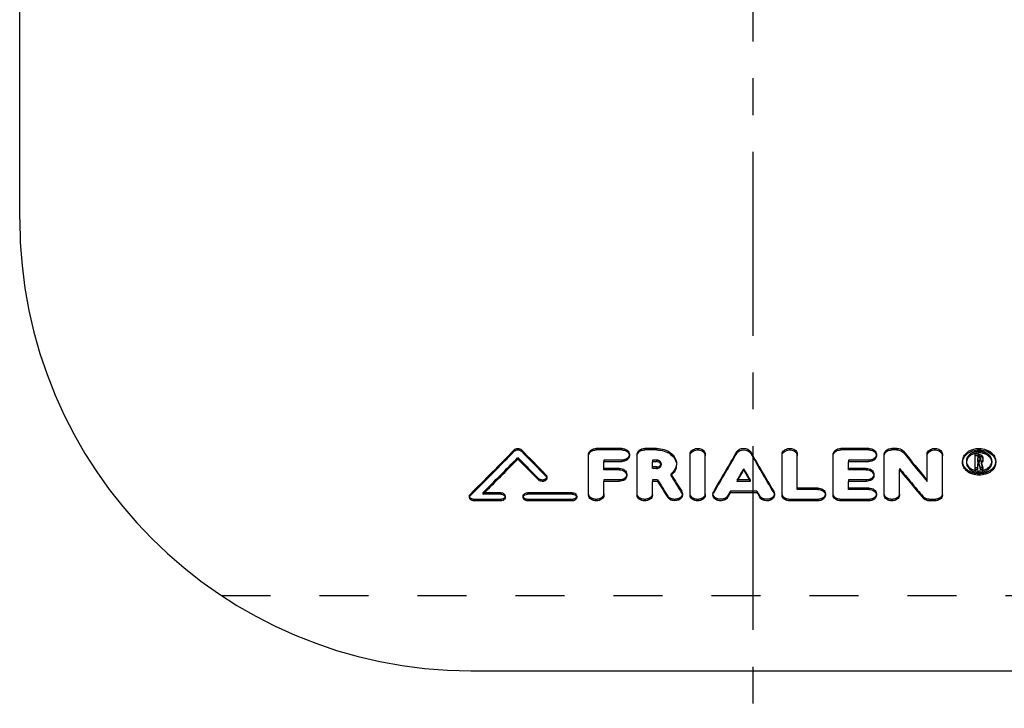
# Model space of a CAD drawing. Header units: millimetres. Extents: x 398 to 602, y 326 to 674.
# Tile 1 of 4: x 402 to 533, y 326 to 418. Entities that reach past the tile are written whole.
import ezdxf

# ---------------------------------------------------------------- set-up
doc = ezdxf.new("R2010")
doc.units = ezdxf.units.MM
doc.header["$LTSCALE"] = 65.185185
doc.linetypes.add('CENTER', pattern=[0.6, 0.375, -0.075, 0.075, -0.075])
doc.linetypes.add('HIDDEN', pattern=[0.2, 0.1, -0.1])
for name, color, linetype in [('KONST.EL_MIT_GEO', 7, 'CONTINUOUS'), ('KONSTRUKTIONSELEMENTE', 7, 'CONTINUOUS'), ('L1', 7, 'CONTINUOUS')]:
    doc.layers.add(name, color=color, linetype=linetype)

msp = doc.modelspace()

# ---------------------------------------------------------------- linework, layer by layer
at = {"layer": 'KONST.EL_MIT_GEO', "color": 7, "linetype": 'Continuous'}
for p, q in [((468.28, 360.48), (468.28, 360.29)), ((469.25, 360.48), (469.25, 360.29)), ((482.58, 360.67), (479.19, 360.67)), ((479.19, 360.67), (479.19, 360.47)), ((482.58, 360.47), (479.19, 360.47)), ((482.58, 360.67), (482.58, 360.47)), ((487.22, 360.67), (485.64, 360.67)), ((485.64, 360.67), (485.64, 360.47)), ((487.22, 360.47), (485.64, 360.47)), ((487.22, 360.67), (487.22, 360.47)), ((497.87, 360.2), (497.87, 360.01)), ((499.74, 360.2), (499.74, 360.01)), ((515.45, 360.67), (511.72, 360.67)), ((511.72, 360.67), (511.72, 360.47)), ((515.45, 360.47), (511.72, 360.47)), ((515.45, 360.67), (515.45, 360.47)), ((519.19, 360.67), (518.51, 360.67)), ((518.51, 360.67), (518.51, 360.47)), ((519.19, 360.47), (518.51, 360.47)), ((519.19, 360.67), (519.19, 360.47)), ((520.05, 360.3), (520.05, 360.11)), ((478.17, 354.45), (478.17, 359.89)), ((482.58, 358.91), (480.21, 358.91)), ((480.21, 357.82), (480.21, 358.91)), ((483.6, 359.89), (483.6, 359.69)), ((484.62, 354.45), (484.62, 359.89)), ((487.22, 358.91), (486.66, 358.91)), ((486.66, 358.01), (486.66, 358.91)), ((491.67, 354.45), (491.67, 359.89)), ((493.7, 354.45), (493.7, 359.89)), ((503.91, 354.45), (503.91, 359.89)), ((505.94, 355.21), (505.94, 359.89)), ((510.7, 354.45), (510.7, 359.89)), ((515.45, 358.91), (512.74, 358.91)), ((512.74, 357.82), (512.74, 358.91)), ((516.47, 359.89), (516.47, 359.69)), ((517.49, 354.45), (517.49, 359.89)), ((523.2, 356.29), (523.2, 359.89)), ((525.24, 354.45), (525.24, 359.89)), ((527.91, 358.98), (527.91, 358.79)), ((530.03, 359.89), (529.61, 359.89)), ((529.61, 357.88), (529.61, 359.89)), ((530.03, 359.69), (529.61, 359.69)), ((530.03, 359.43), (529.95, 359.43)), ((529.95, 358.89), (529.95, 359.43)), ((530.03, 358.89), (529.95, 358.89)), ((530.03, 359.89), (530.03, 359.69)), ((530.03, 359.09), (530.03, 358.89)), ((530.29, 359.28), (530.29, 359.09)), ((530.63, 359.28), (530.63, 359.09)), ((532.33, 358.98), (532.33, 358.78)), ((482.25, 358.02), (480.21, 358.02)), ((482.25, 357.82), (480.21, 357.82)), ((482.25, 358.02), (482.25, 357.82)), ((487.22, 358.21), (486.66, 358.21)), ((487.22, 358.01), (486.66, 358.01)), ((487.22, 358.21), (487.22, 358.01)), ((489.86, 358.66), (489.86, 358.46)), ((515.11, 358.02), (512.74, 358.02)), ((515.11, 357.82), (512.74, 357.82)), ((515.11, 358.02), (515.11, 357.82)), ((519.53, 354.45), (519.53, 357.82)), ((527.91, 358.78), (527.91, 358.79)), ((528.42, 358.78), (528.42, 358.78)), ((529.95, 357.88), (529.61, 357.88)), ((530.05, 358.63), (529.95, 358.63)), ((529.95, 357.88), (529.95, 358.63)), ((530.62, 357.88), (530.27, 357.88)), ((530.62, 358.08), (530.62, 357.88)), ((472.5, 357.18), (472.5, 356.98)), ((472.62, 356.91), (472.62, 356.71)), ((482.25, 356.29), (480.21, 356.29)), ((480.21, 354.45), (480.21, 356.29)), ((483.26, 357.25), (483.26, 357.05)), ((487.36, 356.29), (486.66, 356.29)), ((486.66, 354.45), (486.66, 356.29)), ((499.67, 356.29), (497.94, 356.29)), ((499.56, 356.48), (498.05, 356.48)), ((515.11, 356.29), (512.74, 356.29)), ((512.74, 355.21), (512.74, 356.29)), ((516.13, 357.25), (516.13, 357.05)), ((490.55, 354.97), (490.55, 354.77)), ((494.81, 354.96), (494.81, 354.76)), ((502.8, 354.96), (502.8, 354.76)), ((508.66, 355.41), (505.94, 355.41)), ((508.66, 355.21), (505.94, 355.21)), ((508.66, 355.41), (508.66, 355.21)), ((515.45, 355.41), (512.74, 355.41)), ((515.45, 355.21), (512.74, 355.21)), ((515.45, 355.41), (515.45, 355.21)), ((462.33, 354.34), (462.33, 354.14)), ((462.45, 354.6), (462.45, 354.4)), ((466.49, 353.7), (462.92, 353.7)), ((466.49, 354.58), (464.11, 354.58)), ((466.49, 354.78), (464.31, 354.78)), ((466.49, 354.78), (466.49, 354.58)), ((467.08, 354.34), (467.08, 354.14)), ((469.46, 354.34), (469.46, 354.14)), ((476, 354.78), (470.06, 354.78)), ((470.06, 354.78), (470.06, 354.58)), ((476, 354.58), (470.06, 354.58)), ((476, 353.7), (470.06, 353.7)), ((476, 354.78), (476, 354.58)), ((476.59, 354.34), (476.59, 354.14)), ((490.65, 354.65), (490.65, 354.45)), ((494.72, 354.65), (494.72, 354.45)), ((500.57, 354.77), (497.04, 354.77)), ((502.89, 354.65), (502.89, 354.45)), ((508.66, 353.7), (504.93, 353.7)), ((509.68, 354.65), (509.68, 354.45)), ((515.45, 353.7), (511.72, 353.7)), ((516.47, 354.65), (516.47, 354.45)), ((524.22, 353.7), (523.54, 353.7))]:
    msp.add_line(p, q, dxfattribs=at)
at = {"layer": 'KONST.EL_MIT_GEO', "color": 8, "linetype": 'HIDDEN'}
for p, q in [((468.77, 359.46), (468.77, 359.26)), ((482.58, 359.11), (480.21, 359.11)), ((480.21, 359.11), (480.21, 358.91)), ((482.58, 359.11), (482.58, 358.91)), ((487.22, 359.11), (486.66, 359.11)), ((486.66, 359.11), (486.66, 358.91)), ((487.22, 359.11), (487.22, 358.91)), ((515.45, 359.11), (512.74, 359.11)), ((512.74, 359.11), (512.74, 358.91)), ((515.45, 359.11), (515.45, 358.91)), ((528.42, 358.98), (528.42, 358.78)), ((530.03, 359.63), (529.95, 359.63)), ((529.95, 359.63), (529.95, 359.43)), ((530.03, 359.09), (529.95, 359.09)), ((530.03, 359.63), (530.03, 359.43)), ((530.29, 359.43), (530.29, 359.28)), ((530.38, 358.92), (530.38, 358.72)), ((530.63, 359.43), (530.63, 359.28)), ((531.82, 358.98), (531.82, 358.79)), ((487.82, 358.66), (487.82, 358.46)), ((498.81, 357.97), (498.81, 357.77)), ((519.53, 358.01), (519.53, 357.82)), ((529.95, 358.08), (529.61, 358.08)), ((530.05, 358.83), (529.95, 358.83)), ((529.95, 358.83), (529.95, 358.63)), ((530.05, 358.83), (530.05, 358.63)), ((530.62, 358.08), (530.27, 358.08)), ((530.27, 358.08), (530.27, 357.88)), ((471.55, 356.64), (471.55, 356.45)), ((482.25, 356.48), (480.21, 356.48)), ((480.21, 356.48), (480.21, 356.29)), ((482.25, 356.48), (482.25, 356.29)), ((487.36, 356.48), (486.66, 356.48)), ((486.66, 356.48), (486.66, 356.29)), ((487.36, 356.48), (487.36, 356.29)), ((489.11, 357.27), (489.11, 357.08)), ((498.05, 356.48), (497.94, 356.48)), ((497.94, 356.48), (497.94, 356.29)), ((499.67, 356.48), (499.56, 356.48)), ((499.67, 356.48), (499.67, 356.29)), ((515.11, 356.48), (512.74, 356.48)), ((512.74, 356.48), (512.74, 356.29)), ((515.11, 356.48), (515.11, 356.29)), ((500.57, 354.97), (497.04, 354.97)), ((497.04, 354.97), (497.04, 354.77)), ((500.57, 354.97), (500.57, 354.77)), ((466.49, 353.9), (462.92, 353.9)), ((462.92, 353.9), (462.92, 353.7)), ((464.31, 354.78), (464.11, 354.78)), ((464.11, 354.78), (464.11, 354.58)), ((466.49, 353.9), (466.49, 353.7)), ((476, 353.9), (470.06, 353.9)), ((470.06, 353.9), (470.06, 353.7)), ((476, 353.9), (476, 353.7)), ((488.71, 354.33), (488.71, 354.14)), ((496.67, 354.35), (496.67, 354.15)), ((500.94, 354.35), (500.94, 354.15)), ((508.66, 353.9), (504.93, 353.9)), ((504.93, 353.9), (504.93, 353.7)), ((508.66, 353.9), (508.66, 353.7)), ((515.45, 353.9), (511.72, 353.9)), ((511.72, 353.9), (511.72, 353.7)), ((515.45, 353.9), (515.45, 353.7)), ((522.68, 354.25), (522.68, 354.06)), ((524.22, 353.9), (523.54, 353.9)), ((523.54, 353.9), (523.54, 353.7)), ((524.22, 353.9), (524.22, 353.7))]:
    msp.add_line(p, q, dxfattribs=at)
at = {"layer": 'KONST.EL_MIT_GEO', "color": 7, "linetype": 'Continuous'}
for centre, radius, start, end in [((487.22, 358.15), 0.767, 81.6712, 89.9657), ((529.27, 358.97), 1.36, 160.4476, 169.81), ((529.35, 358.74), 1.44, 151.3988, 160.2809), ((529.41, 358.78), 0.985, 173.3595, 179.9707), ((530.06, 358.12), 1.95, 108.7498, 112.7659), ((530.09, 358.04), 2.04, 104.8848, 108.7541), ((530.11, 357.95), 2.13, 97.3878, 104.8611), ((530.03, 359.12), 0.763, 81.8215, 89.9654), ((530.03, 358.93), 0.763, 81.8217, 89.9654), ((530.14, 357.98), 2.1, 75.3008, 79.067), ((530.16, 358.08), 2, 67.4731, 75.3464), ((530.22, 358.2), 1.86, 63.1326, 67.4266), ((487.47, 358.46), 0.344, 0.0171, 11.5256), ((488.34, 358.46), 1.52, 352.3337, 359.9784), ((529.84, 359.3), 2.13, 232.9438, 239.9061), ((530.12, 359.91), 2.22, 257.8921, 280.5426), ((530.14, 359.81), 2.11, 280.5449, 286.4409), ((530.18, 359.68), 1.98, 286.4523, 292.5359), ((530.19, 359.47), 1.96, 287.3154, 293.449), ((530.23, 359.56), 1.85, 292.5208, 298.9683), ((530.24, 359.34), 1.83, 293.4334, 299.958), ((530.4, 359.31), 2.14, 299.9769, 306.9307), ((487.7, 358.9), 2.3, 307.7911, 311.0555), ((530.12, 359.73), 2.24, 270.069, 275.6907), ((495.35, 354.63), 0.632, 149.2409, 160.6322)]:
    msp.add_arc(centre, radius, start, end, dxfattribs=at)
at = {"layer": 'KONST.EL_MIT_GEO', "color": 8, "linetype": 'HIDDEN'}
for centre, radius, start, end in [((529.2, 358.98), 1.28, 169.8243, 179.9411), ((529.39, 358.98), 0.968, 180.0087, 184.5122), ((530.83, 358.98), 0.99, 351.1857, 355.4124), ((530.85, 358.98), 0.969, 355.4136, 359.991)]:
    msp.add_arc(centre, radius, start, end, dxfattribs=at)
at = {"layer": 'KONST.EL_MIT_GEO', "color": 7, "linetype": 'Continuous'}
for centre, major_axis, ratio, start_param, end_param in [((465.59, 472.88), (116.4, 170.59), 0.353998, 4.209873, 4.254363), ((465.59, 472.88), (116.6, 170.89), 0.353998, 4.209914, 4.254328), ((471.95, 472.88), (-116.4, 170.59), 0.353998, -4.254363, -4.229558), ((471.95, 472.88), (-116.6, 170.89), 0.353998, -4.254328, -4.229566), ((496.45, 472.88), (62.7, 174.75), 0.25794, -2.215299, -2.175625), ((501.16, 472.88), (-62.7, 174.75), 0.25794, -4.10756, -4.067886), ((522.16, 472.88), (-94.07, 172.8), 0.326204, -4.191765, -4.163069), ((467.07, 472.88), (116.6, 170.89), 0.353998, 4.211271, 4.246715), ((470.46, 472.88), (-116.6, 170.89), 0.353998, -4.246715, -4.225518), ((496.45, 472.88), (62.81, 175.05), 0.25794, -2.215263, -2.175657), ((501.16, 472.88), (-62.81, 175.05), 0.25794, -4.107529, -4.067923), ((522.16, 472.88), (-94.23, 173.09), 0.326204, -4.191732, -4.163085), ((498.67, 472.88), (62.81, 175.05), 0.25794, 4.079596, 4.090803), ((498.94, 472.88), (-62.81, 175.05), 0.25794, -4.090803, -4.079596), ((519.76, 472.88), (-94.23, 173.09), 0.326204, -4.174632, -4.145982), ((530.37, 472.88), (-30.02, 175.75), 0.141403, -4.029173, -4.023525), ((530.72, 472.88), (-30.02, 175.75), 0.141403, -4.029796, -4.023525), ((486.58, 472.88), (-67.07, 174.87), 0.269542, -4.090329, -4.073871), ((488.83, 472.88), (-67.07, 174.87), 0.269542, -4.096326, -4.078771), ((488.83, 472.88), (-66.96, 174.57), 0.269542, -4.095242, -4.078735), ((498.67, 472.88), (62.81, 175.05), 0.25794, -2.219932, -2.215182), ((498.94, 472.88), (-62.81, 175.05), 0.25794, -4.068003, -4.063253)]:
    msp.add_ellipse(centre, major_axis=major_axis, ratio=ratio, start_param=start_param, end_param=end_param, dxfattribs=at)
at = {"layer": 'KONST.EL_MIT_GEO', "color": 8, "linetype": 'HIDDEN'}
for centre, major_axis, ratio, start_param, end_param in [((467.07, 472.88), (116.4, 170.59), 0.353998, -2.071953, -2.036448), ((470.46, 472.88), (-116.4, 170.59), 0.353998, -4.246737, -4.225504), ((530.72, 472.88), (-29.97, 175.45), 0.141403, -4.029811, -4.02353), ((498.67, 472.88), (62.7, 174.75), 0.25794, -2.203606, -2.192379), ((498.94, 472.88), (-62.7, 174.75), 0.25794, -4.090806, -4.07958), ((519.76, 472.88), (-94.07, 172.8), 0.326204, -4.174635, -4.145937), ((530.37, 472.88), (-29.97, 175.45), 0.141403, -4.029187, -4.02353), ((486.58, 472.88), (-66.96, 174.57), 0.269542, -4.090313, -4.073827), ((488.83, 472.88), (-66.96, 174.57), 0.269542, -4.09632, -4.095242), ((498.67, 472.88), (62.7, 174.75), 0.25794, -2.219977, -2.215218), ((498.94, 472.88), (-62.7, 174.75), 0.25794, -4.067967, -4.063209)]:
    msp.add_ellipse(centre, major_axis=major_axis, ratio=ratio, start_param=start_param, end_param=end_param, dxfattribs=at)
at = {"layer": 'KONST.EL_MIT_GEO', "color": 7, "linetype": 'Continuous'}
for points, knots in [([(468.28, 360.48), (468.4, 360.61), (468.77, 360.73), (469.13, 360.61), (469.25, 360.48)], [0, 0, 0, 0, 0.5, 1, 1, 1, 1]), ([(468.28, 360.29), (468.4, 360.41), (468.77, 360.54), (469.13, 360.41), (469.25, 360.29)], [0, 0, 0, 0, 0.5, 1, 1, 1, 1]), ([(478.17, 359.69), (478.17, 359.9), (478.45, 360.36), (478.94, 360.47), (479.19, 360.47)], [0, 0, 0, 0, 0.453623, 1, 1, 1, 1]), ([(478.31, 360.28), (478.35, 360.34), (478.59, 360.57), (478.94, 360.67), (479.19, 360.67)], [0, 0, 0, 0, 0.232396, 1, 1, 1, 1]), ([(482.58, 360.67), (482.84, 360.67), (483.32, 360.55), (483.6, 360.1), (483.6, 359.89)], [0, 0, 0, 0, 0.546469, 1, 1, 1, 1]), ([(482.58, 360.47), (482.84, 360.47), (483.32, 360.36), (483.6, 359.9), (483.6, 359.69)], [0, 0, 0, 0, 0.546474, 1, 1, 1, 1]), ([(484.62, 359.69), (484.62, 359.9), (484.91, 360.36), (485.39, 360.47), (485.64, 360.47)], [0, 0, 0, 0, 0.453623, 1, 1, 1, 1]), ([(484.76, 360.28), (484.8, 360.34), (485.04, 360.57), (485.39, 360.67), (485.64, 360.67)], [0, 0, 0, 0, 0.232396, 1, 1, 1, 1]), ([(487.22, 360.67), (487.56, 360.67), (488.23, 360.57), (489.09, 360.14), (489.7, 359.48), (489.86, 358.92), (489.86, 358.66)], [0, 0, 0, 0, 0.280145, 0.543856, 0.782187, 1, 1, 1, 1]), ([(487.22, 360.47), (487.56, 360.47), (488.23, 360.38), (489.09, 359.95), (489.7, 359.29), (489.86, 358.73), (489.86, 358.46)], [0, 0, 0, 0, 0.280147, 0.543859, 0.782188, 1, 1, 1, 1]), ([(491.67, 359.69), (491.67, 359.89), (491.85, 360.21), (492.24, 360.41), (492.72, 360.51), (493.32, 360.4), (493.65, 360.02), (493.69, 359.81)], [0, 0, 0, 0, 0.223276, 0.354229, 0.493931, 0.767685, 1, 1, 1, 1]), ([(491.77, 360.23), (491.87, 360.4), (492.25, 360.66), (492.9, 360.71), (493.5, 360.46), (493.7, 360.07), (493.7, 359.89)], [0, 0, 0, 0, 0.245829, 0.520983, 0.780435, 1, 1, 1, 1]), ([(497.87, 360.2), (498.05, 360.51), (498.81, 360.84), (499.57, 360.51), (499.74, 360.2)], [0, 0, 0, 0, 0.5, 1, 1, 1, 1]), ([(497.87, 360.01), (498.05, 360.31), (498.81, 360.64), (499.57, 360.31), (499.74, 360.01)], [0, 0, 0, 0, 0.5, 1, 1, 1, 1]), ([(503.91, 359.69), (503.91, 359.89), (504.09, 360.21), (504.48, 360.41), (504.96, 360.51), (505.56, 360.4), (505.89, 360.02), (505.93, 359.81)], [0, 0, 0, 0, 0.223276, 0.354229, 0.493931, 0.767685, 1, 1, 1, 1]), ([(504.01, 360.23), (504.11, 360.4), (504.49, 360.66), (505.14, 360.71), (505.74, 360.46), (505.94, 360.07), (505.94, 359.89)], [0, 0, 0, 0, 0.245829, 0.520983, 0.780435, 1, 1, 1, 1]), ([(510.7, 359.69), (510.7, 359.9), (510.98, 360.36), (511.47, 360.47), (511.72, 360.47)], [0, 0, 0, 0, 0.453623, 1, 1, 1, 1]), ([(510.84, 360.28), (510.88, 360.34), (511.12, 360.57), (511.47, 360.67), (511.72, 360.67)], [0, 0, 0, 0, 0.232396, 1, 1, 1, 1]), ([(515.45, 360.67), (515.71, 360.67), (516.19, 360.55), (516.47, 360.1), (516.47, 359.89)], [0, 0, 0, 0, 0.546469, 1, 1, 1, 1]), ([(515.45, 360.47), (515.71, 360.47), (516.19, 360.36), (516.47, 359.9), (516.47, 359.69)], [0, 0, 0, 0, 0.546474, 1, 1, 1, 1]), ([(517.49, 359.69), (517.49, 359.9), (517.78, 360.36), (518.26, 360.47), (518.51, 360.47)], [0, 0, 0, 0, 0.453623, 1, 1, 1, 1]), ([(517.63, 360.28), (517.67, 360.34), (517.91, 360.57), (518.26, 360.67), (518.51, 360.67)], [0, 0, 0, 0, 0.232396, 1, 1, 1, 1]), ([(519.19, 360.67), (519.28, 360.67), (519.59, 360.64), (519.91, 360.48), (520.05, 360.3)], [0, 0, 0, 0, 0.26823, 1, 1, 1, 1]), ([(519.19, 360.47), (519.28, 360.47), (519.59, 360.44), (519.91, 360.29), (520.05, 360.11)], [0, 0, 0, 0, 0.268232, 1, 1, 1, 1]), ([(523.2, 359.69), (523.2, 359.89), (523.39, 360.21), (523.78, 360.41), (524.25, 360.51), (524.85, 360.4), (525.18, 360.02), (525.23, 359.81)], [0, 0, 0, 0, 0.223276, 0.354229, 0.493931, 0.767685, 1, 1, 1, 1]), ([(523.3, 360.23), (523.41, 360.4), (523.78, 360.66), (524.44, 360.71), (525.04, 360.46), (525.24, 360.07), (525.24, 359.89)], [0, 0, 0, 0, 0.245829, 0.520983, 0.780435, 1, 1, 1, 1]), ([(527.99, 359.42), (528.01, 359.49), (528.14, 359.78), (528.37, 360.03), (528.56, 360.17)], [0, 0, 0, 0, 0.239309, 1, 1, 1, 1]), ([(529.28, 360.54), (529.48, 360.61), (530.29, 360.76), (531.19, 360.55), (531.68, 360.17)], [0, 0, 0, 0, 0.25773, 1, 1, 1, 1]), ([(530.12, 360.47), (530.24, 360.47), (530.71, 360.44), (531.17, 360.3), (531.47, 360.12)], [0, 0, 0, 0, 0.257813, 1, 1, 1, 1]), ([(531.68, 360.17), (531.88, 360.03), (532.2, 359.67), (532.33, 359.2), (532.33, 358.98)], [0, 0, 0, 0, 0.522237, 1, 1, 1, 1]), ([(483.48, 359.32), (483.43, 359.26), (483.2, 359.01), (482.84, 358.91), (482.58, 358.91)], [0, 0, 0, 0, 0.231412, 1, 1, 1, 1]), ([(516.35, 359.32), (516.3, 359.26), (516.07, 359.01), (515.71, 358.91), (515.45, 358.91)], [0, 0, 0, 0, 0.231412, 1, 1, 1, 1]), ([(528.08, 359.43), (528.12, 359.5), (528.3, 359.78), (528.56, 360), (528.78, 360.12)], [0, 0, 0, 0, 0.238236, 1, 1, 1, 1]), ([(529.06, 359.8), (528.97, 359.74), (528.67, 359.52), (528.46, 359.17), (528.43, 358.9)], [0, 0, 0, 0, 0.273303, 1, 1, 1, 1]), ([(530.03, 358.89), (530.1, 358.89), (530.22, 358.92), (530.29, 359.04), (530.29, 359.09)], [0, 0, 0, 0, 0.547336, 1, 1, 1, 1]), ([(530.29, 359.24), (530.29, 359.25), (530.29, 359.27), (530.28, 359.29), (530.27, 359.3)], [0, 0, 0, 0, 0.492673, 1, 1, 1, 1]), ([(531.76, 359.12), (531.73, 359.2), (531.58, 359.51), (531.29, 359.75), (531.06, 359.87)], [0, 0, 0, 0, 0.234779, 1, 1, 1, 1]), ([(531.47, 360.12), (531.72, 359.97), (532.15, 359.6), (532.33, 359.04), (532.33, 358.78)], [0, 0, 0, 0, 0.527561, 1, 1, 1, 1]), ([(482.25, 358.02), (482.5, 358.02), (482.98, 357.9), (483.26, 357.45), (483.26, 357.25)], [0, 0, 0, 0, 0.549335, 1, 1, 1, 1]), ([(482.25, 357.82), (482.5, 357.82), (482.98, 357.71), (483.26, 357.26), (483.26, 357.05)], [0, 0, 0, 0, 0.549334, 1, 1, 1, 1]), ([(487.22, 358.21), (487.29, 358.21), (487.52, 358.23), (487.75, 358.4), (487.8, 358.56)], [0, 0, 0, 0, 0.282163, 1, 1, 1, 1]), ([(487.22, 358.01), (487.37, 358.01), (487.65, 358.08), (487.82, 358.34), (487.82, 358.46)], [0, 0, 0, 0, 0.548207, 1, 1, 1, 1]), ([(489.84, 358.26), (489.83, 358.16), (489.73, 357.74), (489.46, 357.37), (489.21, 357.16)], [0, 0, 0, 0, 0.240067, 1, 1, 1, 1]), ([(515.11, 358.02), (515.37, 358.02), (515.85, 357.9), (516.13, 357.45), (516.13, 357.25)], [0, 0, 0, 0, 0.549335, 1, 1, 1, 1]), ([(515.11, 357.82), (515.37, 357.82), (515.85, 357.71), (516.13, 357.26), (516.13, 357.05)], [0, 0, 0, 0, 0.549334, 1, 1, 1, 1]), ([(528.56, 357.6), (528.36, 357.75), (528.04, 358.1), (527.91, 358.56), (527.91, 358.78)], [0, 0, 0, 0, 0.521465, 1, 1, 1, 1]), ([(528.48, 358.44), (528.51, 358.36), (528.69, 358.02), (529.01, 357.78), (529.28, 357.67)], [0, 0, 0, 0, 0.233691, 1, 1, 1, 1]), ([(531.13, 357.94), (531.22, 357.99), (531.53, 358.2), (531.76, 358.56), (531.81, 358.83)], [0, 0, 0, 0, 0.273832, 1, 1, 1, 1]), ([(531.15, 357.76), (531.35, 357.87), (531.68, 358.16), (531.82, 358.59), (531.82, 358.79)], [0, 0, 0, 0, 0.527298, 1, 1, 1, 1]), ([(532.33, 358.78), (532.33, 358.56), (532.2, 358.09), (531.87, 357.74), (531.68, 357.6)], [0, 0, 0, 0, 0.478422, 1, 1, 1, 1]), ([(483.14, 356.68), (483.09, 356.62), (482.85, 356.38), (482.5, 356.29), (482.25, 356.29)], [0, 0, 0, 0, 0.230137, 1, 1, 1, 1]), ([(516.01, 356.68), (515.96, 356.62), (515.72, 356.38), (515.37, 356.29), (515.11, 356.29)], [0, 0, 0, 0, 0.230137, 1, 1, 1, 1]), ([(508.66, 355.41), (508.91, 355.41), (509.39, 355.3), (509.68, 354.86), (509.68, 354.65)], [0, 0, 0, 0, 0.552293, 1, 1, 1, 1]), ([(508.66, 355.21), (508.91, 355.21), (509.39, 355.1), (509.68, 354.66), (509.68, 354.45)], [0, 0, 0, 0, 0.552287, 1, 1, 1, 1]), ([(515.45, 355.41), (515.71, 355.41), (516.18, 355.3), (516.47, 354.86), (516.47, 354.65)], [0, 0, 0, 0, 0.552293, 1, 1, 1, 1]), ([(515.45, 355.21), (515.71, 355.21), (516.18, 355.1), (516.47, 354.66), (516.47, 354.45)], [0, 0, 0, 0, 0.552287, 1, 1, 1, 1]), ([(462.92, 353.7), (462.78, 353.7), (462.5, 353.77), (462.33, 354.02), (462.33, 354.14)], [0, 0, 0, 0, 0.55327, 1, 1, 1, 1]), ([(466.49, 354.78), (466.64, 354.78), (466.91, 354.71), (467.08, 354.46), (467.08, 354.34)], [0, 0, 0, 0, 0.552896, 1, 1, 1, 1]), ([(466.49, 354.58), (466.64, 354.58), (466.91, 354.52), (467.08, 354.26), (467.08, 354.14)], [0, 0, 0, 0, 0.552889, 1, 1, 1, 1]), ([(467.07, 354.06), (467.05, 353.96), (466.95, 353.84), (466.82, 353.78), (466.79, 353.76)], [0, 0, 0, 0, 0.722085, 1, 1, 1, 1]), ([(469.46, 354.34), (469.46, 354.38), (469.49, 354.54), (469.64, 354.67), (469.76, 354.72)], [0, 0, 0, 0, 0.230712, 1, 1, 1, 1]), ([(470.06, 353.7), (469.91, 353.7), (469.63, 353.77), (469.46, 354.02), (469.46, 354.14)], [0, 0, 0, 0, 0.553186, 1, 1, 1, 1]), ([(469.47, 354.22), (469.5, 354.33), (469.68, 354.53), (469.93, 354.58), (470.06, 354.58)], [0, 0, 0, 0, 0.455305, 1, 1, 1, 1]), ([(476, 354.78), (476.15, 354.78), (476.42, 354.71), (476.59, 354.46), (476.59, 354.34)], [0, 0, 0, 0, 0.552896, 1, 1, 1, 1]), ([(476, 354.58), (476.15, 354.58), (476.42, 354.52), (476.59, 354.26), (476.59, 354.14)], [0, 0, 0, 0, 0.552889, 1, 1, 1, 1]), ([(476.58, 354.06), (476.56, 353.96), (476.46, 353.84), (476.33, 353.78), (476.3, 353.76)], [0, 0, 0, 0, 0.722085, 1, 1, 1, 1]), ([(480.21, 354.45), (480.21, 354.25), (479.91, 353.81), (479.19, 353.65), (478.47, 353.81), (478.17, 354.25), (478.17, 354.45)], [0, 0, 0, 0, 0.223648, 0.499896, 0.776216, 1, 1, 1, 1]), ([(486.66, 354.45), (486.66, 354.25), (486.37, 353.81), (485.64, 353.65), (484.92, 353.81), (484.62, 354.25), (484.62, 354.45)], [0, 0, 0, 0, 0.223648, 0.499896, 0.776216, 1, 1, 1, 1]), ([(490.54, 354.12), (490.36, 353.84), (489.62, 353.56), (488.89, 353.85), (488.71, 354.14)], [0, 0, 0, 0, 0.500928, 1, 1, 1, 1]), ([(493.7, 354.45), (493.7, 354.25), (493.41, 353.81), (492.69, 353.65), (491.96, 353.81), (491.67, 354.25), (491.67, 354.45)], [0, 0, 0, 0, 0.223648, 0.499896, 0.776216, 1, 1, 1, 1]), ([(496.67, 354.15), (496.57, 353.98), (496.19, 353.72), (495.54, 353.67), (494.94, 353.89), (494.72, 354.28), (494.72, 354.45)], [0, 0, 0, 0, 0.243549, 0.522089, 0.783941, 1, 1, 1, 1]), ([(502.77, 354.11), (502.58, 353.83), (501.84, 353.56), (501.11, 353.86), (500.94, 354.15)], [0, 0, 0, 0, 0.503517, 1, 1, 1, 1]), ([(504.93, 353.7), (504.67, 353.7), (504.2, 353.81), (503.91, 354.25), (503.91, 354.45)], [0, 0, 0, 0, 0.552697, 1, 1, 1, 1]), ([(509.55, 354.09), (509.51, 354.03), (509.27, 353.8), (508.92, 353.7), (508.66, 353.7)], [0, 0, 0, 0, 0.228832, 1, 1, 1, 1]), ([(511.72, 353.7), (511.47, 353.7), (510.99, 353.81), (510.7, 354.25), (510.7, 354.45)], [0, 0, 0, 0, 0.552697, 1, 1, 1, 1]), ([(516.35, 354.09), (516.3, 354.03), (516.06, 353.8), (515.71, 353.7), (515.45, 353.7)], [0, 0, 0, 0, 0.228832, 1, 1, 1, 1]), ([(519.53, 354.45), (519.53, 354.25), (519.23, 353.81), (518.51, 353.65), (517.79, 353.81), (517.49, 354.25), (517.49, 354.45)], [0, 0, 0, 0, 0.223648, 0.499896, 0.776216, 1, 1, 1, 1]), ([(523.54, 353.7), (523.45, 353.7), (523.14, 353.73), (522.83, 353.88), (522.68, 354.06)], [0, 0, 0, 0, 0.270096, 1, 1, 1, 1]), ([(525.24, 354.45), (525.24, 354.25), (524.95, 353.81), (524.47, 353.7), (524.22, 353.7)], [0, 0, 0, 0, 0.447303, 1, 1, 1, 1])]:
    msp.add_open_spline(points, degree=3, knots=knots, dxfattribs=at)
for points in [[(478.17, 359.89), (478.17, 360.03), (478.22, 360.17), (478.31, 360.28)], [(484.62, 359.89), (484.62, 360.03), (484.68, 360.17), (484.76, 360.28)], [(491.67, 359.89), (491.67, 360.01), (491.7, 360.13), (491.77, 360.23)], [(503.91, 359.89), (503.91, 360.01), (503.94, 360.13), (504.01, 360.23)], [(510.7, 359.89), (510.7, 360.03), (510.75, 360.17), (510.84, 360.28)], [(517.49, 359.89), (517.49, 360.03), (517.55, 360.17), (517.63, 360.28)], [(523.2, 359.89), (523.2, 360.01), (523.24, 360.13), (523.3, 360.23)], [(528.56, 360.17), (528.77, 360.34), (529.02, 360.46), (529.28, 360.54)], [(528.78, 360.12), (528.93, 360.22), (529.1, 360.29), (529.28, 360.35)], [(529.28, 360.35), (529.55, 360.43), (529.84, 360.47), (530.12, 360.47)], [(483.6, 359.69), (483.6, 359.56), (483.55, 359.42), (483.48, 359.32)], [(487.66, 358.77), (487.57, 358.84), (487.45, 358.89), (487.33, 358.91)], [(493.69, 359.81), (493.7, 359.77), (493.7, 359.73), (493.7, 359.69)], [(505.93, 359.81), (505.94, 359.77), (505.94, 359.73), (505.94, 359.69)], [(516.47, 359.69), (516.47, 359.56), (516.42, 359.42), (516.35, 359.32)], [(525.23, 359.81), (525.23, 359.77), (525.24, 359.73), (525.24, 359.69)], [(527.91, 358.79), (527.91, 358.94), (527.94, 359.09), (527.99, 359.23)], [(529.3, 359.92), (529.22, 359.89), (529.14, 359.84), (529.06, 359.8)], [(530.54, 360.04), (530.31, 360.09), (530.07, 360.09), (529.84, 360.06)], [(530.27, 359.3), (530.23, 359.39), (530.12, 359.43), (530.03, 359.43)], [(530.03, 359.09), (530.09, 359.09), (530.15, 359.1), (530.2, 359.14)], [(530.14, 359.88), (530.27, 359.86), (530.4, 359.81), (530.49, 359.72)], [(530.14, 359.68), (530.27, 359.67), (530.4, 359.61), (530.49, 359.53)], [(530.2, 359.14), (530.23, 359.16), (530.26, 359.18), (530.27, 359.22)], [(530.49, 359.72), (530.51, 359.71), (530.53, 359.68), (530.55, 359.66)], [(530.49, 359.53), (530.51, 359.51), (530.53, 359.49), (530.55, 359.46)], [(530.55, 359.66), (530.58, 359.62), (530.61, 359.56), (530.62, 359.51)], [(530.55, 359.46), (530.58, 359.42), (530.61, 359.37), (530.62, 359.32)], [(530.63, 359.09), (530.63, 359.01), (530.6, 358.92), (530.55, 358.86)], [(530.62, 359.51), (530.63, 359.49), (530.63, 359.46), (530.63, 359.43)], [(530.62, 359.32), (530.62, 359.29), (530.63, 359.26), (530.63, 359.24)], [(531.82, 358.79), (531.82, 358.9), (531.8, 359.02), (531.76, 359.12)], [(487.81, 358.53), (487.79, 358.62), (487.74, 358.71), (487.66, 358.77)], [(528.42, 358.78), (528.42, 358.67), (528.44, 358.55), (528.48, 358.44)], [(528.48, 358.64), (528.54, 358.48), (528.64, 358.32), (528.77, 358.2)], [(528.77, 358.2), (528.91, 358.06), (529.08, 357.95), (529.26, 357.87)], [(529.26, 357.87), (529.38, 357.82), (529.52, 357.77), (529.65, 357.74)], [(529.28, 357.67), (529.54, 357.55), (529.84, 357.5), (530.12, 357.5)], [(530.34, 357.51), (530.49, 357.52), (530.63, 357.55), (530.77, 357.59)], [(530.55, 358.86), (530.5, 358.8), (530.44, 358.75), (530.38, 358.72)], [(471.62, 356.38), (471.6, 356.4), (471.57, 356.42), (471.55, 356.45)], [(472.37, 356.35), (472.15, 356.23), (471.83, 356.24), (471.62, 356.38)], [(472.45, 356.4), (472.43, 356.38), (472.4, 356.36), (472.37, 356.35)], [(472.6, 356.6), (472.57, 356.52), (472.52, 356.45), (472.45, 356.4)], [(472.5, 357.18), (472.57, 357.11), (472.62, 357.01), (472.62, 356.91)], [(472.5, 356.98), (472.57, 356.91), (472.62, 356.81), (472.62, 356.71)], [(472.62, 356.71), (472.62, 356.68), (472.61, 356.64), (472.6, 356.6)], [(483.26, 357.05), (483.26, 356.92), (483.21, 356.79), (483.14, 356.68)], [(516.13, 357.05), (516.13, 356.92), (516.08, 356.79), (516.01, 356.68)], [(529.27, 357.24), (529.1, 357.29), (528.93, 357.37), (528.77, 357.46)], [(530.96, 357.24), (530.43, 357.07), (529.81, 357.07), (529.27, 357.24)], [(531.47, 357.46), (531.31, 357.36), (531.14, 357.29), (530.96, 357.24)], [(490.55, 354.97), (490.61, 354.88), (490.65, 354.76), (490.65, 354.65)], [(502.8, 354.96), (502.86, 354.86), (502.89, 354.76), (502.89, 354.65)], [(462.33, 354.34), (462.33, 354.4), (462.35, 354.47), (462.39, 354.53)], [(462.33, 354.14), (462.33, 354.18), (462.34, 354.22), (462.35, 354.25)], [(462.35, 354.25), (462.37, 354.31), (462.41, 354.36), (462.45, 354.4)], [(462.39, 354.53), (462.41, 354.55), (462.43, 354.58), (462.45, 354.6)], [(466.79, 353.76), (466.69, 353.72), (466.59, 353.7), (466.49, 353.7)], [(467.08, 354.14), (467.08, 354.11), (467.08, 354.09), (467.07, 354.06)], [(469.46, 354.14), (469.46, 354.17), (469.47, 354.2), (469.47, 354.22)], [(469.76, 354.72), (469.85, 354.76), (469.96, 354.78), (470.06, 354.78)], [(476.3, 353.76), (476.2, 353.72), (476.1, 353.7), (476, 353.7)], [(476.59, 354.14), (476.59, 354.11), (476.59, 354.09), (476.58, 354.06)], [(490.6, 354.23), (490.58, 354.19), (490.57, 354.16), (490.54, 354.12)], [(490.55, 354.77), (490.61, 354.68), (490.65, 354.57), (490.65, 354.45)], [(490.65, 354.45), (490.65, 354.38), (490.63, 354.3), (490.6, 354.23)], [(494.72, 354.65), (494.72, 354.72), (494.73, 354.78), (494.76, 354.84)], [(494.72, 354.45), (494.72, 354.56), (494.76, 354.67), (494.81, 354.76)], [(502.83, 354.21), (502.82, 354.18), (502.8, 354.14), (502.77, 354.11)], [(502.8, 354.76), (502.86, 354.67), (502.89, 354.56), (502.89, 354.45)], [(502.89, 354.45), (502.89, 354.37), (502.87, 354.29), (502.83, 354.21)], [(509.68, 354.45), (509.68, 354.33), (509.63, 354.2), (509.55, 354.09)], [(516.47, 354.45), (516.47, 354.33), (516.42, 354.2), (516.35, 354.09)]]:
    msp.add_open_spline(points, degree=3, dxfattribs=at)
at = {"layer": 'KONST.EL_MIT_GEO', "color": 8, "linetype": 'HIDDEN'}
for points, knots in [([(531.82, 358.98), (531.82, 359.15), (531.72, 359.51), (531.18, 360.1), (530.12, 360.4), (529.06, 360.1), (528.52, 359.51), (528.42, 359.15), (528.42, 358.98)], [0, 0, 0, 0, 0.109782, 0.229732, 0.499906, 0.770153, 0.890196, 1, 1, 1, 1]), ([(483.6, 359.89), (483.6, 359.68), (483.32, 359.23), (482.84, 359.11), (482.58, 359.11)], [0, 0, 0, 0, 0.452973, 1, 1, 1, 1]), ([(487.82, 358.66), (487.82, 358.78), (487.65, 359.04), (487.37, 359.11), (487.22, 359.11)], [0, 0, 0, 0, 0.451987, 1, 1, 1, 1]), ([(516.47, 359.89), (516.47, 359.68), (516.19, 359.23), (515.71, 359.11), (515.45, 359.11)], [0, 0, 0, 0, 0.452973, 1, 1, 1, 1]), ([(532.33, 358.98), (532.33, 358.76), (532.2, 358.29), (531.69, 357.74), (530.96, 357.39), (530.12, 357.27), (529.28, 357.39), (528.55, 357.74), (528.04, 358.29), (527.91, 358.76), (527.91, 358.98)], [0, 0, 0, 0, 0.108983, 0.227783, 0.359597, 0.5, 0.640403, 0.772218, 0.891017, 1, 1, 1, 1]), ([(530.29, 359.43), (530.29, 359.49), (530.22, 359.6), (530.1, 359.63), (530.03, 359.63)], [0, 0, 0, 0, 0.452949, 1, 1, 1, 1]), ([(530.27, 359.22), (530.28, 359.23), (530.29, 359.25), (530.29, 359.27), (530.29, 359.28)], [0, 0, 0, 0, 0.507259, 1, 1, 1, 1]), ([(530.63, 359.28), (530.63, 359.17), (530.54, 359.02), (530.42, 358.94), (530.38, 358.92)], [0, 0, 0, 0, 0.722258, 1, 1, 1, 1]), ([(489.86, 358.66), (489.86, 358.4), (489.71, 357.86), (489.33, 357.45), (489.11, 357.27)], [0, 0, 0, 0, 0.478926, 1, 1, 1, 1]), ([(472.62, 356.91), (472.62, 356.82), (472.52, 356.61), (472.12, 356.41), (471.71, 356.48), (471.55, 356.64)], [0, 0, 0, 0, 0.218145, 0.476322, 1, 1, 1, 1]), ([(483.26, 357.25), (483.26, 357.04), (482.98, 356.59), (482.5, 356.48), (482.25, 356.48)], [0, 0, 0, 0, 0.450093, 1, 1, 1, 1]), ([(516.13, 357.25), (516.13, 357.04), (515.84, 356.59), (515.37, 356.48), (515.11, 356.48)], [0, 0, 0, 0, 0.450093, 1, 1, 1, 1]), ([(462.92, 353.9), (462.78, 353.9), (462.5, 353.96), (462.33, 354.22), (462.33, 354.34)], [0, 0, 0, 0, 0.553277, 1, 1, 1, 1]), ([(467.08, 354.34), (467.08, 354.22), (466.91, 353.96), (466.64, 353.9), (466.49, 353.9)], [0, 0, 0, 0, 0.446904, 1, 1, 1, 1]), ([(470.06, 353.9), (469.91, 353.9), (469.63, 353.96), (469.46, 354.22), (469.46, 354.34)], [0, 0, 0, 0, 0.553193, 1, 1, 1, 1]), ([(476.59, 354.34), (476.59, 354.22), (476.42, 353.96), (476.15, 353.9), (476, 353.9)], [0, 0, 0, 0, 0.446904, 1, 1, 1, 1]), ([(480.21, 354.65), (480.21, 354.45), (479.91, 354.01), (479.19, 353.84), (478.47, 354.01), (478.17, 354.45), (478.17, 354.65)], [0, 0, 0, 0, 0.2237, 0.5, 0.7763, 1, 1, 1, 1]), ([(486.66, 354.65), (486.66, 354.45), (486.36, 354.01), (485.64, 353.84), (484.92, 354.01), (484.62, 354.45), (484.62, 354.65)], [0, 0, 0, 0, 0.2237, 0.5, 0.7763, 1, 1, 1, 1]), ([(490.65, 354.65), (490.65, 354.48), (490.44, 354.1), (489.84, 353.87), (489.19, 353.91), (488.81, 354.17), (488.71, 354.33)], [0, 0, 0, 0, 0.215587, 0.476638, 0.755214, 1, 1, 1, 1]), ([(493.7, 354.65), (493.7, 354.45), (493.41, 354.01), (492.69, 353.84), (491.96, 354.01), (491.67, 354.45), (491.67, 354.65)], [0, 0, 0, 0, 0.2237, 0.5, 0.7763, 1, 1, 1, 1]), ([(496.67, 354.35), (496.57, 354.18), (496.19, 353.92), (495.54, 353.87), (494.94, 354.09), (494.72, 354.48), (494.72, 354.65)], [0, 0, 0, 0, 0.243548, 0.522091, 0.783945, 1, 1, 1, 1]), ([(502.89, 354.65), (502.89, 354.48), (502.67, 354.09), (502.07, 353.87), (501.42, 353.92), (501.04, 354.18), (500.94, 354.35)], [0, 0, 0, 0, 0.215969, 0.477793, 0.756394, 1, 1, 1, 1]), ([(504.93, 353.9), (504.67, 353.9), (504.2, 354.01), (503.91, 354.45), (503.91, 354.65)], [0, 0, 0, 0, 0.552704, 1, 1, 1, 1]), ([(509.68, 354.65), (509.68, 354.45), (509.39, 354.01), (508.91, 353.9), (508.66, 353.9)], [0, 0, 0, 0, 0.447119, 1, 1, 1, 1]), ([(511.72, 353.9), (511.47, 353.9), (510.99, 354.01), (510.7, 354.45), (510.7, 354.65)], [0, 0, 0, 0, 0.552704, 1, 1, 1, 1]), ([(516.47, 354.65), (516.47, 354.45), (516.18, 354.01), (515.71, 353.9), (515.45, 353.9)], [0, 0, 0, 0, 0.447119, 1, 1, 1, 1]), ([(519.53, 354.65), (519.53, 354.45), (519.23, 354.01), (518.51, 353.84), (517.79, 354.01), (517.49, 354.45), (517.49, 354.65)], [0, 0, 0, 0, 0.2237, 0.5, 0.7763, 1, 1, 1, 1]), ([(523.54, 353.9), (523.45, 353.9), (523.14, 353.93), (522.83, 354.08), (522.68, 354.25)], [0, 0, 0, 0, 0.270098, 1, 1, 1, 1]), ([(525.24, 354.65), (525.24, 354.45), (524.95, 354.01), (524.47, 353.9), (524.22, 353.9)], [0, 0, 0, 0, 0.447297, 1, 1, 1, 1])]:
    msp.add_open_spline(points, degree=3, knots=knots, dxfattribs=at)
for points in [[(528.43, 358.9), (528.43, 358.82), (528.45, 358.73), (528.48, 358.64)], [(487.8, 358.56), (487.81, 358.59), (487.82, 358.63), (487.82, 358.66)]]:
    msp.add_open_spline(points, degree=3, dxfattribs=at)
at = {"layer": 'KONSTRUKTIONSELEMENTE', "color": 7, "linetype": 'Continuous'}
for p, q in [((402.5, 391.12), (402.5, 554.63)), ((462.5, 331.12), (537.5, 331.12))]:
    msp.add_line(p, q, dxfattribs=at)
at = {"layer": 'KONSTRUKTIONSELEMENTE', "color": 8, "linetype": 'HIDDEN'}
msp.add_line((429.33, 341.12), (570.67, 341.12), dxfattribs=at)
at = {"layer": 'KONSTRUKTIONSELEMENTE', "color": 7, "linetype": 'Continuous'}
msp.add_arc((462.5, 391.12), 60, 180, 270, dxfattribs=at)
at = {"layer": 'L1', "color": 2, "linetype": 'CENTER'}
msp.add_line((500, 673.88), (500, 326.12), dxfattribs=at)

doc.saveas('drawing.dxf')
